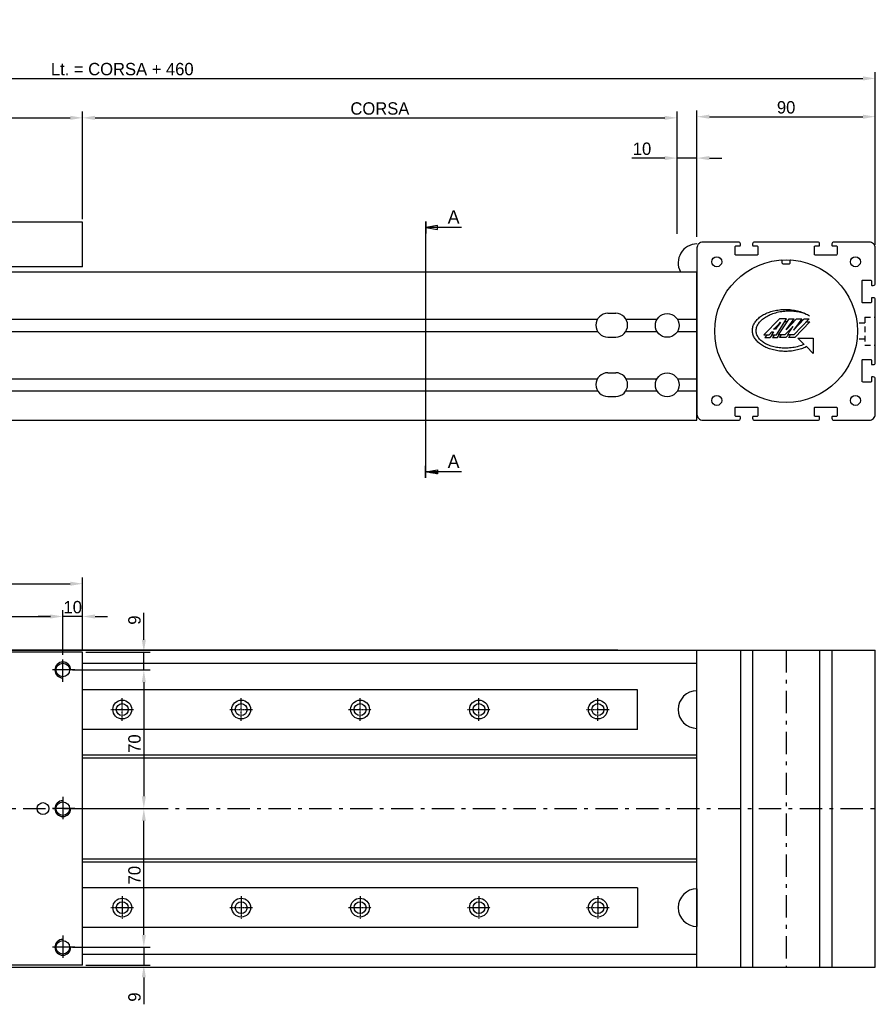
# Model space of a CAD drawing. Extents: x -267 to 1100, y 402 to 910.
# Tile 4 of 5: x 402 to 834, y 413 to 910. Entities that reach past the tile are written whole.
import ezdxf

# ---------------------------------------------------------------- set-up
doc = ezdxf.new("R2010")
doc.units = 0
doc.header["$LTSCALE"] = 1.875
for name, pattern in [('CENTER2', [1.125, 0.75, -0.125, 0.125, -0.125]), ('PL2', [11, 6, -2, 1, -2]), ('TR2', [5, 3, -2])]:
    doc.linetypes.add(name, pattern=pattern)
doc.layers.get('0').update_dxf_attribs({"linetype": 'CONTINUOUS'})
doc.layers.get('DEFPOINTS').update_dxf_attribs({"linetype": 'CONTINUOUS'})
for name, color, linetype in [('ARANCIO', 30, 'CONTINUOUS'), ('ASSI', 241, 'PL2'), ('CYANO', 4, 'CONTINUOUS'), ('QUOTE', 60, 'CONTINUOUS'), ('RIEMPIE', 5, 'CONTINUOUS'), ('TESTI', 2, 'CONTINUOUS'), ('TRATTEGGI', 1, 'TR2'), ('中心線', 4, 'CENTER2')]:
    doc.layers.add(name, color=color, linetype=linetype)
doc.dimstyles.get("Standard").update_dxf_attribs({"dimtxt": 0.18, "dimasz": 0.18, "dimexe": 0.18, "dimexo": 0.0625, "dimgap": 0.09, "dimtad": 0, "dimtih": 1, "dimtoh": 1, "dimdec": 4, "dimzin": 0, "dimdsep": 46, "dimtxsty": 'STANDARD', "dimcen": 0.09, "dimadec": 0, "dimazin": 0, "dimtfac": 1, "dimtdec": 4, "dimtofl": 0, "dimtmove": 0, "dimatfit": 3, "dimfxl": 1, "dimtolj": 1, "dimtzin": 0, "dimarcsym": 0})

# ---------------------------------------------------------------- blocks, each defined once
blk = doc.blocks.new('*D10')
at = {"color": 0, "linetype": 'ByBlock', "transparency": 16777216}
for p, q in [((174.12, 808.86), (174.12, 863.12)), ((180.37, 859.99), (427.87, 859.99)), ((434.12, 808.86), (434.12, 863.12))]:
    blk.add_line(p, q, dxfattribs=at)
for points in [[(180.37, 861.04), (180.37, 858.95), (174.12, 859.99)], [(427.87, 861.04), (427.87, 858.95), (434.12, 859.99)]]:
    blk.add_solid(points, dxfattribs=at)
at = {"layer": 'DEFPOINTS', "color": 0, "linetype": 'ByBlock', "transparency": 16777216}
for p in [(434.12, 859.99), (174.12, 807.3), (434.12, 807.3)]:
    blk.add_point(p, dxfattribs=at)
at = {"color": 0, "linetype": 'ByBlock', "transparency": 16777216, "insert": (304.12, 864.68), "char_height": 6.25, "attachment_point": 5}
blk.add_mtext('\\A1;260', dxfattribs=at)
blk = doc.blocks.new('*D9')
at = {"color": 0, "linetype": 'ByBlock', "transparency": 16777216}
for p, q in [((434.12, 808.86), (434.12, 863.12)), ((440.37, 859.99), (727.87, 859.99)), ((734.12, 806.03), (734.12, 863.12))]:
    blk.add_line(p, q, dxfattribs=at)
for points in [[(440.37, 861.04), (440.37, 858.95), (434.12, 859.99)], [(727.87, 861.04), (727.87, 858.95), (734.12, 859.99)]]:
    blk.add_solid(points, dxfattribs=at)
at = {"layer": 'DEFPOINTS', "color": 0, "linetype": 'ByBlock', "transparency": 16777216}
for p in [(734.12, 859.99), (434.12, 807.3), (734.12, 804.47)]:
    blk.add_point(p, dxfattribs=at)
at = {"color": 0, "linetype": 'ByBlock', "transparency": 16777216, "insert": (584.12, 864.68), "char_height": 6.25, "attachment_point": 5}
blk.add_mtext('\\A1;CORSA ', dxfattribs=at)
blk = doc.blocks.new('*D12')
at = {"color": 0, "linetype": 'ByBlock', "transparency": 16777216}
for p, q in [((734.12, 801.44), (734.12, 842.81)), ((744.12, 799.88), (744.12, 842.81)), ((727.87, 839.68), (711.2, 839.68)), ((744.12, 839.68), (734.12, 839.68)), ((750.37, 839.68), (756.62, 839.68))]:
    blk.add_line(p, q, dxfattribs=at)
for points in [[(727.87, 840.73), (727.87, 838.64), (734.12, 839.68)], [(750.37, 840.73), (750.37, 838.64), (744.12, 839.68)]]:
    blk.add_solid(points, dxfattribs=at)
at = {"layer": 'DEFPOINTS', "color": 0, "linetype": 'ByBlock', "transparency": 16777216}
for p in [(744.12, 839.68), (734.12, 799.88), (744.12, 798.32)]:
    blk.add_point(p, dxfattribs=at)
at = {"color": 0, "linetype": 'ByBlock', "transparency": 16777216, "insert": (716.41, 844.37), "char_height": 6.25, "attachment_point": 5}
blk.add_mtext('\\A1;10', dxfattribs=at)
blk = doc.blocks.new('*D11')
at = {"color": 0, "linetype": 'ByBlock', "transparency": 16777216}
for p, q in [((744.12, 801.44), (744.12, 863.7)), ((750.37, 860.58), (827.87, 860.58)), ((834.12, 795.88), (834.12, 863.7))]:
    blk.add_line(p, q, dxfattribs=at)
for points in [[(750.37, 861.62), (750.37, 859.53), (744.12, 860.58)], [(827.87, 861.62), (827.87, 859.53), (834.12, 860.58)]]:
    blk.add_solid(points, dxfattribs=at)
at = {"layer": 'DEFPOINTS', "color": 0, "linetype": 'ByBlock', "transparency": 16777216}
for p in [(834.12, 860.58), (744.12, 799.88), (834.12, 794.32)]:
    blk.add_point(p, dxfattribs=at)
at = {"color": 0, "linetype": 'ByBlock', "transparency": 16777216, "insert": (789.12, 865.26), "char_height": 6.25, "attachment_point": 5}
blk.add_mtext('\\A1;90', dxfattribs=at)
blk = doc.blocks.new('*D15')
at = {"color": 0, "linetype": 'ByBlock', "transparency": 16777216}
for p, q in [((74.12, 795.88), (74.12, 883)), ((80.37, 879.88), (827.87, 879.88)), ((834.12, 795.88), (834.12, 883))]:
    blk.add_line(p, q, dxfattribs=at)
for points in [[(80.37, 880.92), (80.37, 878.84), (74.12, 879.88)], [(827.87, 880.92), (827.87, 878.84), (834.12, 879.88)]]:
    blk.add_solid(points, dxfattribs=at)
at = {"layer": 'DEFPOINTS', "color": 0, "linetype": 'ByBlock', "transparency": 16777216}
for p in [(834.12, 879.88), (74.12, 794.32), (834.12, 794.32)]:
    blk.add_point(p, dxfattribs=at)
at = {"color": 0, "linetype": 'ByBlock', "transparency": 16777216, "insert": (454.12, 884.57), "char_height": 6.25, "attachment_point": 5}
blk.add_mtext('\\A1;Lt. = CORSA + 460', dxfattribs=at)
blk = doc.blocks.new('N0587')
blk.add_lwpolyline([(68.4, 2, 0.414214), (68.1, 1.7), (68.1, 1, 0.414214), (69.1, 0), (87, 0, 0.414214), (90, 3), (90, 20.9, 0.414214), (89, 21.9), (88.3, 21.9, 0.414214), (88, 21.6), (88, 19.6, -0.414214), (87.7, 19.3), (83.8, 19.3, -0.414214), (83.3, 19.8), (83.3, 30.2, -0.414214), (83.8, 30.7), (87.7, 30.7, -0.414214), (88, 30.4), (88, 28.4, 0.414214), (88.3, 28.1), (89, 28.1, 0.414214), (90, 29.1), (90, 60.9, 0.414214), (89, 61.9), (88.3, 61.9, 0.414214), (88, 61.6), (88, 59.6, -0.414214), (87.7, 59.3), (83.8, 59.3, -0.414214), (83.3, 59.8), (83.3, 70.2, -0.414214), (83.8, 70.7), (87.7, 70.7, -0.414214), (88, 70.4), (88, 68.4, 0.414214), (88.3, 68.1), (89, 68.1, 0.414214), (90, 69.1), (90, 87, 0.414214), (87, 90), (69.1, 90, 0.414214), (68.1, 89), (68.1, 88.3, 0.414214), (68.4, 88), (70.4, 88, -0.414214), (70.7, 87.7), (70.7, 83.8, -0.414214), (70.2, 83.3), (59.8, 83.3, -0.414214), (59.3, 83.8), (59.3, 87.7, -0.414214), (59.6, 88), (61.6, 88, 0.414214), (61.9, 88.3), (61.9, 89, 0.414214), (60.9, 90), (29.1, 90, 0.414214), (28.1, 89), (28.1, 88.3, 0.414214), (28.4, 88), (30.4, 88, -0.414214), (30.7, 87.7), (30.7, 83.8, -0.414214), (30.2, 83.3), (19.8, 83.3, -0.414214), (19.3, 83.8), (19.3, 87.7, -0.414214), (19.6, 88), (21.6, 88, 0.414214), (21.9, 88.3), (21.9, 89, 0.414214), (20.9, 90), (3, 90, 0.414214), (0, 87), (0, 3, 0.414214), (3, 0), (20.9, 0, 0.414214), (21.9, 1), (21.9, 1.7, 0.414214), (21.6, 2), (19.6, 2, -0.414214), (19.3, 2.3), (19.3, 6.2, -0.414214), (19.8, 6.7), (30.2, 6.7, -0.414214), (30.7, 6.2), (30.7, 2.3, -0.414214), (30.4, 2), (28.4, 2, 0.414214), (28.1, 1.7), (28.1, 1, 0.414214), (29.1, 0), (60.9, 0, 0.414214), (61.9, 1), (61.9, 1.7, 0.414214), (61.6, 2), (59.6, 2, -0.414214), (59.3, 2.3), (59.3, 6.2, -0.414214), (59.8, 6.7), (70.2, 6.7, -0.414214), (70.7, 6.2), (70.7, 2.3, -0.414214), (70.4, 2)], format="xyb", close=True)
for centre, radius in [((10, 80), 2.5), ((45, 45), 36), ((80, 80), 2.5), ((10, 10), 2.5), ((80, 10), 2.5)]:
    blk.add_circle(centre, radius)
blk = doc.blocks.new('*X64')
at = {"color": 0}
for p, q in [((55, 51.9), (55.6, 51.9)), ((55, 51.8), (56.2, 51.8)), ((55, 51.7), (56.8, 51.7)), ((55, 51.6), (57.4, 51.6)), ((55, 51.5), (58, 51.5)), ((55, 51.4), (58.6, 51.4)), ((55, 51.3), (59.2, 51.3)), ((55, 51.2), (59.8, 51.2)), ((55, 51.1), (60.4, 51.1)), ((55, 51), (61, 51))]:
    blk.add_line(p, q, dxfattribs=at)
blk = doc.blocks.new('*D81')
at = {"color": 0, "linetype": 'ByBlock', "transparency": 16777216}
for p, q in [((430.64, 581.3), (468.14, 581.3)), ((465.01, 575.05), (465.01, 517.55)), ((431.68, 511.3), (468.14, 511.3))]:
    blk.add_line(p, q, dxfattribs=at)
for points in [[(463.97, 575.05), (466.05, 575.05), (465.01, 581.3)], [(463.97, 517.55), (466.05, 517.55), (465.01, 511.3)]]:
    blk.add_solid(points, dxfattribs=at)
at = {"layer": 'DEFPOINTS', "color": 0, "linetype": 'ByBlock', "transparency": 16777216}
for p in [(429.08, 581.3), (430.12, 511.3), (465.01, 511.3)]:
    blk.add_point(p, dxfattribs=at)
at = {"color": 0, "linetype": 'ByBlock', "transparency": 16777216, "insert": (460.32, 544.12), "char_height": 6.25, "attachment_point": 5, "rotation": 90}
blk.add_mtext('\\A1;70', dxfattribs=at)
blk = doc.blocks.new('*D82')
at = {"color": 0, "linetype": 'ByBlock', "transparency": 16777216}
for p, q in [((431.68, 511.3), (468.14, 511.3)), ((465.01, 447.55), (465.01, 505.05)), ((430.64, 441.3), (468.14, 441.3))]:
    blk.add_line(p, q, dxfattribs=at)
for points in [[(463.97, 505.05), (466.05, 505.05), (465.01, 511.3)], [(463.97, 447.55), (466.05, 447.55), (465.01, 441.3)]]:
    blk.add_solid(points, dxfattribs=at)
at = {"layer": 'DEFPOINTS', "color": 0, "linetype": 'ByBlock', "transparency": 16777216}
for p in [(430.12, 511.3), (465.01, 511.3), (429.08, 441.3)]:
    blk.add_point(p, dxfattribs=at)
at = {"color": 0, "linetype": 'ByBlock', "transparency": 16777216, "insert": (460.32, 477.71), "char_height": 6.25, "attachment_point": 5, "rotation": 90}
blk.add_mtext('\\A1;70', dxfattribs=at)
blk = doc.blocks.new('*D83')
at = {"color": 0, "linetype": 'ByBlock', "transparency": 16777216}
for p, q in [((465.01, 447.55), (465.01, 453.8)), ((429.08, 441.3), (468.14, 441.3)), ((465.01, 441.3), (465.01, 432.3)), ((435.68, 432.3), (468.14, 432.3)), ((465.01, 426.05), (465.01, 412.51))]:
    blk.add_line(p, q, dxfattribs=at)
for points in [[(463.97, 447.55), (466.05, 447.55), (465.01, 441.3)], [(463.97, 426.05), (466.05, 426.05), (465.01, 432.3)]]:
    blk.add_solid(points, dxfattribs=at)
at = {"layer": 'DEFPOINTS', "color": 0, "linetype": 'ByBlock', "transparency": 16777216}
for p in [(427.52, 441.3), (434.12, 432.3), (465.01, 432.3)]:
    blk.add_point(p, dxfattribs=at)
at = {"color": 0, "linetype": 'ByBlock', "transparency": 16777216, "insert": (460.32, 416.16), "char_height": 6.25, "attachment_point": 5, "rotation": 90}
blk.add_mtext('\\A1;9', dxfattribs=at)
blk = doc.blocks.new('*D86')
at = {"color": 0, "linetype": 'ByBlock', "transparency": 16777216}
for p, q in [((174.12, 591.87), (174.12, 627.94)), ((434.12, 591.87), (434.12, 627.94)), ((180.37, 624.82), (427.87, 624.82))]:
    blk.add_line(p, q, dxfattribs=at)
for points in [[(180.37, 625.86), (180.37, 623.78), (174.12, 624.82)], [(427.87, 625.86), (427.87, 623.78), (434.12, 624.82)]]:
    blk.add_solid(points, dxfattribs=at)
at = {"layer": 'DEFPOINTS', "color": 0, "linetype": 'ByBlock', "transparency": 16777216}
for p in [(434.12, 624.82), (174.12, 590.3), (434.12, 590.3)]:
    blk.add_point(p, dxfattribs=at)
at = {"color": 0, "linetype": 'ByBlock', "transparency": 16777216, "insert": (304.12, 629.51), "char_height": 6.25, "attachment_point": 5}
blk.add_mtext('\\A1;260', dxfattribs=at)
blk = doc.blocks.new('*D90')
at = {"color": 0, "linetype": 'ByBlock', "transparency": 16777216}
for p, q in [((424.12, 588.87), (424.12, 611.4)), ((434.12, 591.87), (434.12, 611.4)), ((417.87, 608.28), (411.62, 608.28)), ((434.12, 608.28), (424.12, 608.28)), ((440.37, 608.28), (446.62, 608.28))]:
    blk.add_line(p, q, dxfattribs=at)
for points in [[(417.87, 609.32), (417.87, 607.24), (424.12, 608.28)], [(440.37, 609.32), (440.37, 607.24), (434.12, 608.28)]]:
    blk.add_solid(points, dxfattribs=at)
at = {"layer": 'DEFPOINTS', "color": 0, "linetype": 'ByBlock', "transparency": 16777216}
for p in [(424.12, 608.28), (424.12, 587.3), (434.12, 590.3)]:
    blk.add_point(p, dxfattribs=at)
at = {"color": 0, "linetype": 'ByBlock', "transparency": 16777216, "insert": (429.12, 612.96), "char_height": 6.25, "attachment_point": 5}
blk.add_mtext('\\A1;10', dxfattribs=at)
blk = doc.blocks.new('*D91')
at = {"color": 0, "linetype": 'ByBlock', "transparency": 16777216}
for p, q in [((364.12, 588.87), (364.12, 611.4)), ((424.12, 588.87), (424.12, 611.4)), ((370.37, 608.28), (417.87, 608.28))]:
    blk.add_line(p, q, dxfattribs=at)
for points in [[(370.37, 609.32), (370.37, 607.24), (364.12, 608.28)], [(417.87, 609.32), (417.87, 607.24), (424.12, 608.28)]]:
    blk.add_solid(points, dxfattribs=at)
at = {"layer": 'DEFPOINTS', "color": 0, "linetype": 'ByBlock', "transparency": 16777216}
for p in [(424.12, 608.28), (364.12, 587.3), (424.12, 587.3)]:
    blk.add_point(p, dxfattribs=at)
at = {"color": 0, "linetype": 'ByBlock', "transparency": 16777216, "insert": (394.12, 612.96), "char_height": 6.25, "attachment_point": 5}
blk.add_mtext('\\A1;60', dxfattribs=at)
blk = doc.blocks.new('*D92')
at = {"color": 0, "linetype": 'ByBlock', "transparency": 16777216}
for p, q in [((465.01, 596.55), (465.01, 610.1)), ((435.68, 590.3), (468.14, 590.3)), ((465.01, 581.3), (465.01, 590.3)), ((429.08, 581.3), (468.14, 581.3)), ((465.01, 575.05), (465.01, 568.8))]:
    blk.add_line(p, q, dxfattribs=at)
for points in [[(463.97, 596.55), (466.05, 596.55), (465.01, 590.3)], [(463.97, 575.05), (466.05, 575.05), (465.01, 581.3)]]:
    blk.add_solid(points, dxfattribs=at)
at = {"layer": 'DEFPOINTS', "color": 0, "linetype": 'ByBlock', "transparency": 16777216}
for p in [(434.12, 590.3), (465.01, 590.3), (427.52, 581.3)]:
    blk.add_point(p, dxfattribs=at)
at = {"color": 0, "linetype": 'ByBlock', "transparency": 16777216, "insert": (460.32, 606.45), "char_height": 6.25, "attachment_point": 5, "rotation": 90}
blk.add_mtext('\\A1;9', dxfattribs=at)

msp = doc.modelspace()

# ---------------------------------------------------------------- linework, layer by layer
at = {"color": 0}
for p, q in [((787.12, 786.62), (787.12, 787.94)), ((787.42, 786.32), (790.82, 786.32)), ((791.12, 786.62), (791.12, 787.94)), ((164.12, 782.32), (744.12, 782.32)), ((744.12, 707.32), (744.12, 782.32)), ((699.12, 761.32), (703.12, 761.32)), ((777.24, 760.34), (777.78, 760.65)), ((777.78, 760.65), (778.34, 760.95)), ((778.34, 760.95), (778.92, 761.23)), ((778.92, 761.23), (779.53, 761.5)), ((779.53, 761.5), (780.15, 761.75)), ((780.15, 761.75), (780.79, 761.98)), ((780.79, 761.98), (781.45, 762.2)), ((781.45, 762.2), (782.12, 762.39)), ((782.12, 762.39), (782.81, 762.57)), ((782.81, 762.57), (783.52, 762.73)), ((783.52, 762.73), (784.23, 762.87)), ((784.23, 762.87), (784.97, 762.99)), ((784.97, 762.99), (785.71, 763.09)), ((785.71, 763.09), (786.47, 763.17)), ((786.47, 763.17), (787.24, 763.23)), ((787.24, 763.23), (788.01, 763.26)), ((788.01, 763.26), (788.8, 763.27)), ((788.8, 763.27), (789.59, 763.26)), ((788.8, 763.27), (788.8, 763.27)), ((789.59, 763.26), (790.37, 763.23)), ((790.37, 763.23), (791.13, 763.17)), ((791.13, 763.17), (791.89, 763.09)), ((791.89, 763.09), (792.64, 762.99)), ((792.64, 762.99), (793.37, 762.87)), ((793.37, 762.87), (794.09, 762.73)), ((794.09, 762.73), (794.79, 762.57)), ((794.79, 762.57), (795.48, 762.39)), ((795.48, 762.39), (796.16, 762.2)), ((796.16, 762.2), (796.81, 761.98)), ((796.81, 761.98), (797.45, 761.75)), ((797.45, 761.75), (798.08, 761.5)), ((798.08, 761.5), (798.68, 761.23)), ((798.68, 761.23), (799.26, 760.95)), ((799.26, 760.95), (799.82, 760.65)), ((799.82, 760.65), (800.37, 760.34)), ((184.25, 758.32), (693.92, 758.32)), ((708.31, 758.32), (723.98, 758.32)), ((734.25, 758.32), (744.12, 758.32)), ((772.52, 755.12), (772.71, 755.58)), ((772.71, 755.58), (772.93, 756.03)), ((772.93, 756.03), (773.18, 756.48)), ((773.18, 756.48), (773.46, 756.92)), ((773.46, 756.92), (773.78, 757.34)), ((773.78, 757.34), (774.12, 757.76)), ((774.12, 757.76), (774.49, 758.16)), ((774.49, 758.16), (774.88, 758.56)), ((774.88, 758.56), (775.3, 758.94)), ((775.3, 758.94), (775.75, 759.31)), ((775.75, 759.31), (776.22, 759.66)), ((776.22, 759.66), (776.72, 760.01)), ((776.72, 760.01), (777.24, 760.34)), ((785.72, 758.46), (777.94, 750.49)), ((784.3, 750.49), (789.36, 758.46)), ((784.86, 755.33), (785.56, 756.04)), ((785.73, 755.99), (785.15, 755.23)), ((785.35, 750.49), (790.72, 758.46)), ((785.56, 756.04), (786.35, 756.81)), ((789.36, 758.46), (785.72, 758.46)), ((786.35, 756.81), (785.73, 755.99)), ((789.21, 752.98), (793.17, 758.46)), ((794.39, 758.46), (789.21, 752.98)), ((790.72, 758.46), (793.17, 758.46)), ((797, 758.46), (792.92, 752.79)), ((792.92, 752.79), (798.25, 758.46)), ((800.7, 758.46), (793.07, 750.48)), ((794.39, 758.46), (797, 758.46)), ((794.39, 758.46), (794.39, 758.46)), ((798.25, 758.46), (800.7, 758.46)), ((800.37, 760.34), (800.85, 760.03)), ((184.25, 752.12), (694.04, 752.12)), ((708.19, 752.12), (723.98, 752.12)), ((734.25, 752.12), (744.12, 752.12)), ((772.08, 752.69), (772.09, 753.19)), ((772.09, 752.19), (772.08, 752.69)), ((772.09, 753.19), (772.15, 753.68)), ((772.15, 751.7), (772.09, 752.19)), ((772.15, 753.68), (772.24, 754.17)), ((772.24, 751.21), (772.15, 751.7)), ((772.24, 754.17), (772.36, 754.64)), ((772.36, 750.73), (772.24, 751.21)), ((772.36, 754.64), (772.52, 755.12)), ((772.52, 750.26), (772.36, 750.73)), ((780.54, 750.49), (781.85, 751.92)), ((782.76, 751.92), (781.73, 750.49)), ((781.85, 751.92), (782.76, 751.92)), ((782.81, 753.25), (783.2, 753.66)), ((783.7, 753.26), (782.81, 753.25)), ((783.2, 753.66), (783.68, 754.14)), ((783.68, 754.14), (784.23, 754.7)), ((784.14, 753.86), (783.7, 753.26)), ((784.62, 754.52), (784.14, 753.86)), ((784.23, 754.7), (784.86, 755.33)), ((785.15, 755.23), (784.62, 754.52)), ((792.59, 754.67), (788.46, 750.49)), ((789.21, 752.98), (789.6, 753.42)), ((789.93, 750.49), (790.31, 751.11)), ((790.31, 751.11), (790.71, 751.77)), ((790.71, 751.77), (791.13, 752.45)), ((791.13, 752.45), (791.59, 753.16)), ((791.59, 753.16), (792.07, 753.91)), ((792.07, 753.91), (792.59, 754.67)), ((699.12, 749.32), (703.12, 749.32)), ((772.71, 749.8), (772.52, 750.26)), ((772.93, 749.34), (772.71, 749.8)), ((773.18, 748.9), (772.93, 749.34)), ((773.46, 748.46), (773.18, 748.9)), ((773.78, 748.04), (773.46, 748.46)), ((774.12, 747.62), (773.78, 748.04)), ((774.49, 747.21), (774.12, 747.62)), ((774.88, 746.82), (774.49, 747.21)), ((775.3, 746.44), (774.88, 746.82)), ((775.75, 746.07), (775.3, 746.44)), ((776.22, 745.71), (775.75, 746.07)), ((776.72, 745.37), (776.22, 745.71)), ((777.94, 750.49), (780.54, 750.49)), ((781.73, 750.49), (784.3, 750.49)), ((788.46, 750.49), (785.35, 750.49)), ((793.07, 750.48), (789.93, 750.49)), ((795.04, 748.85), (802.79, 748.85)), ((798.26, 745.64), (795.04, 748.85)), ((802.79, 748.85), (802.79, 741.1)), ((777.24, 745.04), (776.72, 745.37)), ((777.78, 744.73), (777.24, 745.04)), ((778.34, 744.43), (777.78, 744.73)), ((778.92, 744.15), (778.34, 744.43)), ((779.53, 743.88), (778.92, 744.15)), ((780.15, 743.63), (779.53, 743.88)), ((780.79, 743.4), (780.15, 743.63)), ((781.45, 743.18), (780.79, 743.4)), ((782.12, 742.98), (781.45, 743.18)), ((782.81, 742.81), (782.12, 742.98)), ((783.52, 742.65), (782.81, 742.81)), ((784.23, 742.51), (783.52, 742.65)), ((784.97, 742.39), (784.23, 742.51)), ((785.71, 742.29), (784.97, 742.39)), ((786.47, 742.21), (785.71, 742.29)), ((787.24, 742.15), (786.47, 742.21)), ((788.01, 742.12), (787.24, 742.15)), ((788.8, 742.11), (788.01, 742.12)), ((789.59, 742.12), (788.8, 742.11)), ((788.8, 742.11), (788.8, 742.11)), ((790.37, 742.15), (789.59, 742.12)), ((791.13, 742.21), (790.37, 742.15)), ((791.89, 742.29), (791.13, 742.21)), ((792.64, 742.39), (791.89, 742.29)), ((793.37, 742.51), (792.64, 742.39)), ((794.09, 742.65), (793.37, 742.51)), ((794.79, 742.81), (794.09, 742.65)), ((795.48, 742.98), (794.79, 742.81)), ((796.16, 743.18), (795.48, 742.98)), ((796.81, 743.4), (796.16, 743.18)), ((797.45, 743.63), (796.81, 743.4)), ((798.08, 743.88), (797.45, 743.63)), ((798.68, 744.15), (798.08, 743.88)), ((799.4, 744.5), (798.68, 744.15)), ((802.79, 741.1), (799.4, 744.5)), ((699.12, 731.32), (703.12, 731.32)), ((184.25, 728.32), (693.92, 728.32)), ((708.31, 728.32), (723.98, 728.32)), ((734.25, 728.32), (744.12, 728.32)), ((184.25, 722.12), (694.04, 722.12)), ((708.19, 722.12), (723.98, 722.12)), ((734.25, 722.12), (744.12, 722.12)), ((699.12, 719.32), (703.12, 719.32)), ((164.12, 707.32), (744.12, 707.32))]:
    msp.add_line(p, q, dxfattribs=at)
at = {"color": 0, "linetype": 'Continuous'}
for p, q in [((780.49, 760.39), (781.12, 760.68)), ((781.12, 760.68), (781.77, 760.94)), ((781.77, 760.94), (782.45, 761.19)), ((782.45, 761.19), (783.14, 761.42)), ((783.14, 761.42), (783.86, 761.64)), ((783.86, 761.64), (784.59, 761.83)), ((784.59, 761.83), (785.35, 762)), ((785.35, 762), (786.12, 762.16)), ((786.12, 762.16), (786.91, 762.28)), ((786.91, 762.28), (787.68, 762.39)), ((787.68, 762.39), (788.46, 762.47)), ((788.46, 762.47), (789.22, 762.52)), ((789.22, 762.52), (789.98, 762.56)), ((789.98, 762.56), (790.74, 762.57)), ((790.74, 762.57), (791.49, 762.56)), ((791.49, 762.56), (792.23, 762.53)), ((792.23, 762.53), (792.96, 762.48)), ((792.96, 762.48), (793.68, 762.4)), ((793.68, 762.4), (794.38, 762.31)), ((794.38, 762.31), (795.08, 762.19)), ((795.08, 762.19), (795.76, 762.06)), ((795.76, 762.06), (796.43, 761.91)), ((796.43, 761.91), (797.08, 761.74)), ((797.08, 761.74), (797.72, 761.55)), ((797.72, 761.55), (798.34, 761.34)), ((798.34, 761.34), (798.86, 761.14)), ((774.56, 755.05), (774.79, 755.49)), ((774.79, 755.49), (775.04, 755.93)), ((775.04, 755.93), (775.33, 756.36)), ((775.33, 756.36), (775.65, 756.78)), ((775.65, 756.78), (776.01, 757.19)), ((776.01, 757.19), (776.39, 757.6)), ((776.39, 757.6), (776.81, 757.99)), ((776.81, 757.99), (777.25, 758.37)), ((777.25, 758.37), (777.72, 758.74)), ((777.72, 758.74), (778.22, 759.1)), ((778.22, 759.1), (778.75, 759.44)), ((778.75, 759.44), (779.31, 759.77)), ((779.31, 759.77), (779.89, 760.09)), ((779.89, 760.09), (780.49, 760.39)), ((789.73, 757.03), (788.46, 757.03)), ((792.14, 757.03), (793, 757.03)), ((801.14, 757.03), (793.51, 749.05)), ((795.98, 757.03), (796.91, 757.03)), ((799.34, 757.03), (801.14, 757.03)), ((774, 752.75), (774.04, 753.22)), ((774, 752.28), (774, 752.75)), ((774.04, 751.81), (774, 752.28)), ((774.04, 753.22), (774.11, 753.68)), ((774.12, 751.33), (774.04, 751.81)), ((774.11, 753.68), (774.23, 754.14)), ((774.24, 750.86), (774.12, 751.33)), ((774.23, 754.14), (774.38, 754.6)), ((774.24, 750.86), (774.24, 750.86)), ((774.4, 750.41), (774.24, 750.86)), ((774.38, 754.6), (774.56, 755.05)), ((774.59, 749.97), (774.4, 750.41)), ((774.82, 749.54), (774.59, 749.97)), ((775.08, 749.12), (774.82, 749.54)), ((775.37, 748.71), (775.08, 749.12)), ((775.69, 748.32), (775.37, 748.71)), ((776.05, 747.94), (775.69, 748.32)), ((776.43, 747.58), (776.05, 747.94)), ((776.84, 747.22), (776.43, 747.58)), ((777.28, 746.89), (776.84, 747.22)), ((777.74, 746.57), (777.28, 746.89)), ((778.23, 746.26), (777.74, 746.57)), ((778.75, 745.97), (778.23, 746.26)), ((779.77, 750.49), (778.37, 749.06)), ((778.37, 749.06), (780.98, 749.06)), ((779.28, 745.69), (778.75, 745.97)), ((779.84, 745.43), (779.28, 745.69)), ((780.98, 749.06), (782.29, 750.49)), ((783.2, 750.49), (782.17, 749.06)), ((782.17, 749.06), (784.74, 749.06)), ((782.29, 750.49), (783.2, 750.49)), ((784.74, 749.06), (785.64, 750.49)), ((785.78, 749.06), (786.75, 750.49)), ((788.9, 749.06), (785.78, 749.06)), ((789.65, 749.82), (788.9, 749.06)), ((790.31, 750.49), (789.65, 749.82)), ((790.37, 749.06), (790.74, 749.68)), ((793.51, 749.05), (790.37, 749.06)), ((790.74, 749.68), (791.14, 750.34)), ((791.14, 750.34), (791.24, 750.49)), ((798.26, 745.64), (797.58, 745.36)), ((780.42, 745.19), (779.84, 745.43)), ((781.02, 744.96), (780.42, 745.19)), ((781.64, 744.76), (781.02, 744.96)), ((782.27, 744.57), (781.64, 744.76)), ((782.92, 744.4), (782.27, 744.57)), ((783.59, 744.24), (782.92, 744.4)), ((784.27, 744.11), (783.59, 744.24)), ((784.97, 744), (784.27, 744.11)), ((785.68, 743.9), (784.97, 744)), ((786.4, 743.83), (785.68, 743.9)), ((787.13, 743.78), (786.4, 743.83)), ((787.87, 743.74), (787.13, 743.78)), ((788.61, 743.73), (787.87, 743.74)), ((789.37, 743.75), (788.61, 743.73)), ((790.13, 743.78), (789.37, 743.75)), ((790.9, 743.84), (790.13, 743.78)), ((791.67, 743.92), (790.9, 743.84)), ((792.44, 744.02), (791.67, 743.92)), ((793.23, 744.15), (792.44, 744.02)), ((794.01, 744.3), (793.23, 744.15)), ((794.76, 744.47), (794.01, 744.3)), ((795.5, 744.67), (794.76, 744.47)), ((796.21, 744.88), (795.5, 744.67)), ((796.91, 745.11), (796.21, 744.88)), ((797.58, 745.36), (796.91, 745.11))]:
    msp.add_line(p, q, dxfattribs=at)
at = {"color": 7}
for p, q in [((164.12, 591.3), (744.12, 591.3)), ((434.12, 590.3), (174.12, 590.3)), ((434.12, 432.3), (434.12, 590.3)), ((744.12, 431.3), (744.12, 591.3)), ((744.12, 431.3), (744.12, 591.3)), ((744.12, 431.3), (744.12, 591.3)), ((744.12, 431.3), (744.12, 591.3)), ((744.12, 431.3), (744.12, 591.3)), ((744.12, 591.3), (834.12, 591.3)), ((766.02, 591.3), (766.02, 431.3)), ((772.22, 591.3), (772.22, 431.3)), ((806.02, 591.3), (806.02, 431.3)), ((812.22, 591.3), (812.22, 431.3)), ((834.12, 431.3), (834.12, 591.3)), ((434.12, 584.8), (744.12, 584.8)), ((714.12, 571.31), (434.12, 571.31)), ((714.12, 551.31), (434.12, 551.31)), ((744.12, 538.3), (434.12, 538.3)), ((744.12, 536.8), (434.12, 536.8)), ((744.12, 485.8), (434.12, 485.8)), ((744.12, 484.3), (434.12, 484.3)), ((714.12, 471.3), (434.12, 471.3)), ((714.12, 451.3), (434.12, 451.3)), ((434.12, 437.8), (744.12, 437.8)), ((164.12, 431.3), (744.12, 431.3)), ((434.12, 432.3), (174.12, 432.3)), ((744.12, 431.3), (834.12, 431.3))]:
    msp.add_line(p, q, dxfattribs=at)
at = {"color": 7, "ltscale": 0.27}
for p, q in [((714.12, 551.31), (714.12, 571.31)), ((714.12, 471.3), (714.12, 451.3))]:
    msp.add_line(p, q, dxfattribs=at)
at = {"color": 0}
for centre in [(729.12, 755.22), (729.12, 725.22)]:
    msp.add_circle(centre, 6, dxfattribs=at)
at = {"color": 7}
for centre, radius in [((424.12, 581.3), 3.4), ((454.12, 561.31), 4.75), ((454.12, 561.31), 3), ((514.12, 561.31), 4.75), ((514.12, 561.31), 3), ((574.12, 561.31), 4.75), ((574.12, 561.31), 3), ((634.12, 561.31), 4.75), ((634.12, 561.31), 3), ((694.12, 561.31), 4.75), ((694.12, 561.31), 3), ((414.12, 511.3), 3), ((424.12, 511.3), 3.4), ((454.12, 461.3), 4.75), ((454.12, 461.3), 3), ((514.12, 461.3), 4.75), ((514.12, 461.3), 3), ((574.12, 461.3), 4.75), ((574.12, 461.3), 3), ((634.12, 461.3), 4.75), ((634.12, 461.3), 3), ((694.12, 461.3), 4.75), ((694.12, 461.3), 3), ((424.12, 441.3), 3.4)]:
    msp.add_circle(centre, radius, dxfattribs=at)
at = {"color": 0}
for centre, radius, start, end in [((786.82, 787.94), 0.3, 0, 93.6939), ((787.42, 786.62), 0.3, 180, 270), ((790.82, 786.62), 0.3, 270, 0), ((791.42, 787.94), 0.3, 86.3061, 180), ((699.12, 755.32), 6, 90, 270), ((703.12, 755.32), 6, 270, 90), ((699.12, 725.32), 6, 90, 270), ((703.12, 725.32), 6, 270, 90)]:
    msp.add_arc(centre, radius, start, end, dxfattribs=at)
at = {"layer": 'ARANCIO', "color": 0}
for p, q in [((434.12, 807.3), (174.12, 807.3)), ((434.12, 784.82), (434.12, 807.3)), ((434.12, 784.82), (174.12, 784.82))]:
    msp.add_line(p, q, dxfattribs=at)
at = {"layer": 'ASSI', "color": 7}
for p, q in [((424.12, 575.3), (424.12, 587.3)), ((789.12, 591.3), (789.12, 431.3)), ((430.12, 581.3), (418.12, 581.3)), ((424.12, 517.3), (424.12, 505.3)), ((74.12, 511.3), (834.12, 511.3)), ((430.12, 511.3), (418.12, 511.3)), ((424.12, 447.3), (424.12, 435.3)), ((430.12, 441.3), (418.12, 441.3))]:
    msp.add_line(p, q, dxfattribs=at)
at = {"layer": 'CYANO', "color": 7}
msp.add_line((744.12, 501.3), (744.12, 521.3), dxfattribs=at)
at = {"layer": 'QUOTE', "color": 7}
msp.add_line((704.12, 591.3), (319.12, 591.3), dxfattribs=at)
at = {"layer": 'QUOTE', "color": 7, "linetype": 'Continuous'}
for p, q in [((744.12, 551.81), (744.12, 570.81)), ((744.12, 470.8), (744.12, 451.8))]:
    msp.add_line(p, q, dxfattribs=at)
at = {"layer": 'QUOTE', "color": 0, "linetype": 'Continuous'}
msp.add_arc((744.12, 786.83), 9.5, 90, 208.3315, dxfattribs=at)
at = {"layer": 'QUOTE', "color": 7, "linetype": 'Continuous'}
for centre in [(744.12, 561.31), (744.12, 461.3)]:
    msp.add_arc(centre, 9.5, 90, 270, dxfattribs=at)
at = {"layer": 'RIEMPIE', "color": 0}
msp.add_line((607.23, 681.27), (607.23, 804.68), dxfattribs=at)
at = {"layer": 'TESTI', "color": 0}
for p, q in [((607.15, 807.68), (607.15, 801.68)), ((607.2, 807.68), (607.2, 801.68)), ((607.25, 807.68), (607.25, 801.68)), ((613.25, 805.68), (607.25, 804.68)), ((607.3, 807.68), (607.3, 801.68)), ((613.25, 803.68), (613.25, 805.68)), ((613.25, 804.68), (607.25, 804.68)), ((607.25, 804.68), (613.25, 803.68)), ((625.25, 804.68), (613.25, 804.68)), ((607.15, 678.27), (607.15, 684.27)), ((607.2, 678.27), (607.2, 684.27)), ((607.25, 678.27), (607.25, 684.27)), ((607.25, 681.27), (613.25, 682.27)), ((613.25, 681.27), (607.25, 681.27)), ((613.25, 680.27), (607.25, 681.27)), ((607.3, 678.27), (607.3, 684.27)), ((613.25, 682.27), (613.25, 680.27)), ((625.25, 681.27), (613.25, 681.27))]:
    msp.add_line(p, q, dxfattribs=at)
at = {"layer": 'TRATTEGGI', "color": 0, "ltscale": 0.5}
for p, q in [((828.82, 756.32), (825.12, 756.32)), ((828.82, 759.32), (828.82, 745.32)), ((828.82, 759.32), (834.12, 759.32)), ((828.82, 756.32), (828.82, 756.32)), ((828.82, 748.32), (825.12, 748.32)), ((828.82, 745.32), (834.12, 745.32))]:
    msp.add_line(p, q, dxfattribs=at)
at = {"layer": 'TRATTEGGI', "color": 7, "linetype": 'Continuous'}
for centre, start, end in [((424.12, 581.3), 0, 270), ((424.12, 511.3), 90, 0), ((424.12, 441.3), 90, 0)]:
    msp.add_arc(centre, 4, start, end, dxfattribs=at)
at = {"layer": '中心線', "color": 7, "ltscale": 0.27}
for p, q in [((454.12, 555.54), (454.12, 567.08)), ((514.12, 555.54), (514.12, 567.08)), ((574.12, 555.54), (574.12, 567.08)), ((634.12, 555.54), (634.12, 567.08)), ((694.12, 555.54), (694.12, 567.08)), ((448.34, 561.31), (459.89, 561.31)), ((508.34, 561.31), (519.89, 561.31)), ((568.34, 561.31), (579.89, 561.31)), ((628.34, 561.31), (639.89, 561.31)), ((688.34, 561.31), (699.89, 561.31)), ((454.12, 467.07), (454.12, 455.53)), ((514.12, 467.07), (514.12, 455.53)), ((574.12, 467.07), (574.12, 455.53)), ((634.12, 467.07), (634.12, 455.53)), ((694.12, 467.07), (694.12, 455.53)), ((448.34, 461.3), (459.89, 461.3)), ((508.34, 461.3), (519.89, 461.3)), ((568.34, 461.3), (579.89, 461.3)), ((628.34, 461.3), (639.89, 461.3)), ((688.34, 461.3), (699.89, 461.3))]:
    msp.add_line(p, q, dxfattribs=at)

# ---------------------------------------------------------------- block references
at = {"color": 0}
msp.add_blockref('N0587', (744.12, 707.32), dxfattribs=at)
at = {"layer": 'TESTI', "color": 0, "rotation": 180}
msp.add_blockref('*X64', (668.25, 732.27), dxfattribs=at)

# ---------------------------------------------------------------- texts
at = {"layer": 'QUOTE', "color": 0}
for p in [(618.35, 806.64), (618.35, 683.23)]:
    msp.add_text('A', height=6.68, dxfattribs=at).set_placement(p)

# ---------------------------------------------------------------- dimensions: what is measured, and where the dimension line sits
for base, p1, p2, text, picture, middle in [((834.12, 879.88), (74.12, 794.32), (834.12, 794.32), 'Lt. = CORSA + 460', '*D15', (454.12, 884.57)), ((734.12, 859.99), (434.12, 807.3), (734.12, 804.47), 'CORSA ', '*D9', (584.12, 864.68))]:
    dim = msp.add_linear_dim(base=base, p1=p1, p2=p2, text=text, dimstyle='STANDARD', override={"dimscale": 2.5, "dimtxt": 2.5, "dimasz": 2.5, "dimexe": 1.25, "dimexo": 0.625, "dimgap": 0.625, "dimtad": 1, "dimtih": 0, "dimtoh": 0, "dimdec": 1, "dimzin": 8, "dimlunit": 6, "dimcen": 2.5, "dimtofl": 1}, dxfattribs=at)
    dim.commit()
    dim.dimension.update_dxf_attribs({"geometry": picture, "text_midpoint": middle})
for base, p1, p2, picture, middle in [((434.12, 859.99), (174.12, 807.3), (434.12, 807.3), '*D10', (304.12, 864.68)), ((834.12, 860.58), (744.12, 799.88), (834.12, 794.32), '*D11', (789.12, 865.26))]:
    dim = msp.add_linear_dim(base=base, p1=p1, p2=p2, dimstyle='STANDARD', override={"dimscale": 2.5, "dimtxt": 2.5, "dimasz": 2.5, "dimexe": 1.25, "dimexo": 0.625, "dimgap": 0.625, "dimtad": 1, "dimtih": 0, "dimtoh": 0, "dimdec": 1, "dimzin": 8, "dimlunit": 6, "dimcen": 2.5, "dimtofl": 1}, dxfattribs=at)
    dim.commit()
    dim.dimension.update_dxf_attribs({"geometry": picture, "text_midpoint": middle})
dim = msp.add_linear_dim(base=(744.12, 839.68), p1=(734.12, 799.88), p2=(744.12, 798.32), dimstyle='STANDARD', override={"dimscale": 2.5, "dimtxt": 2.5, "dimasz": 2.5, "dimexe": 1.25, "dimexo": 0.625, "dimgap": 0.625, "dimtad": 1, "dimtih": 0, "dimtoh": 0, "dimdec": 1, "dimzin": 8, "dimlunit": 6, "dimcen": 2.5, "dimtofl": 1}, dxfattribs=at)
dim.commit()
dim.dimension.update_dxf_attribs({"geometry": '*D12', "text_midpoint": (716.41, 839.68), "dimtype": 160})
at = {"layer": 'QUOTE', "color": 7}
dim = msp.add_linear_dim(base=(434.12, 624.82), p1=(174.12, 590.3), p2=(434.12, 590.3), dimstyle='STANDARD', override={"dimscale": 2.5, "dimtxt": 2.5, "dimasz": 2.5, "dimexe": 1.25, "dimexo": 0.625, "dimgap": 0.625, "dimtad": 1, "dimtih": 0, "dimtoh": 0, "dimdec": 1, "dimzin": 8, "dimlunit": 6, "dimcen": 2.5, "dimtofl": 1}, dxfattribs=at)
dim.commit()
dim.dimension.update_dxf_attribs({"geometry": '*D86', "text_midpoint": (304.12, 629.51)})
dim = msp.add_linear_dim(base=(424.12, 608.28), p1=(364.12, 587.3), p2=(424.12, 587.3), angle=180, dimstyle='STANDARD', override={"dimscale": 2.5, "dimtxt": 2.5, "dimasz": 2.5, "dimexe": 1.25, "dimexo": 0.625, "dimgap": 0.625, "dimtad": 1, "dimtih": 0, "dimtoh": 0, "dimdec": 1, "dimzin": 8, "dimlunit": 6, "dimcen": 2.5, "dimtofl": 1}, dxfattribs=at)
dim.commit()
dim.dimension.update_dxf_attribs({"geometry": '*D91', "text_midpoint": (394.12, 612.96)})
dim = msp.add_linear_dim(base=(424.12, 608.28), p1=(434.12, 590.3), p2=(424.12, 587.3), dimstyle='STANDARD', override={"dimscale": 2.5, "dimtxt": 2.5, "dimasz": 2.5, "dimexe": 1.25, "dimexo": 0.625, "dimgap": 0.625, "dimtad": 1, "dimtih": 0, "dimtoh": 0, "dimdec": 1, "dimzin": 8, "dimlunit": 6, "dimcen": 2.5, "dimtofl": 1}, dxfattribs=at)
dim.commit()
dim.dimension.update_dxf_attribs({"geometry": '*D90', "text_midpoint": (429.12, 608.28), "dimtype": 160})
for base, p1, p2, picture, middle in [((465.01, 590.3), (427.52, 581.3), (434.12, 590.3), '*D92', (465.01, 606.45)), ((465.01, 511.3), (429.08, 581.3), (430.12, 511.3), '*D81', (465.01, 544.12)), ((465.01, 511.3), (429.08, 441.3), (430.12, 511.3), '*D82', (465.01, 477.71)), ((465.01, 432.3), (427.52, 441.3), (434.12, 432.3), '*D83', (465.01, 416.16))]:
    dim = msp.add_linear_dim(base=base, p1=p1, p2=p2, angle=90, dimstyle='STANDARD', override={"dimscale": 2.5, "dimtxt": 2.5, "dimasz": 2.5, "dimexe": 1.25, "dimexo": 0.625, "dimgap": 0.625, "dimtad": 1, "dimtih": 0, "dimtoh": 0, "dimdec": 1, "dimzin": 8, "dimlunit": 6, "dimcen": 2.5, "dimtofl": 1}, dxfattribs=at)
    dim.commit()
    dim.dimension.update_dxf_attribs({"geometry": picture, "text_midpoint": middle, "dimtype": 160})

doc.saveas('drawing.dxf')
